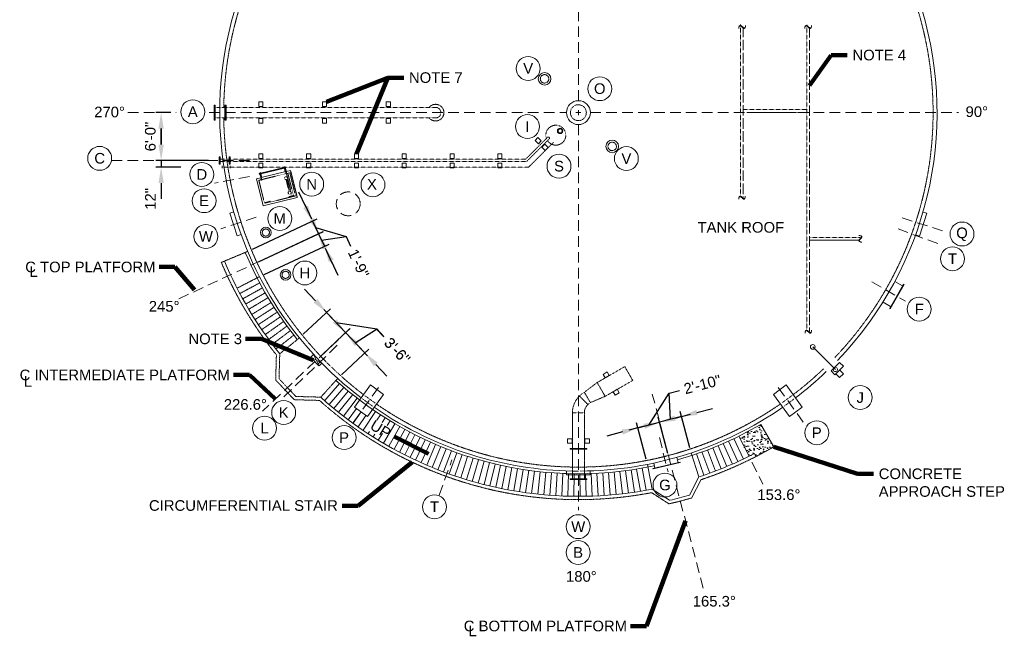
# Model space of a CAD drawing. Header units: inches. Extents: x -531 to 2878, y -1580 to 743.
# Tile 2 of 4: x -531 to 952, y -746 to 183. Entities that reach past the tile are written whole.
import ezdxf

# ---------------------------------------------------------------- set-up
doc = ezdxf.new("R2010")
doc.units = ezdxf.units.IN
doc.header["$MEASUREMENT"] = 0
for name, pattern in [('( Dashed )', [9, 6, -3]), ('CENTER', [0.629921, 0.393701, -0.07874, 0.07874, -0.07874]), ('HIDDEN', [0.19685, 0.15748, -0.03937])]:
    doc.linetypes.add(name, pattern=pattern)
doc.layers.get('DefPoints').update_dxf_attribs({"lineweight": 0})
for name, color, linetype, lineweight in [('G-ANNO-DIMS', 2, 'Continuous', 0), ('G-ANNO-KEYN', 2, 'Continuous', 0), ('G-ANNO-MASK', 1, 'Continuous', 0), ('G-ANNO-NOTE', 4, 'Continuous', 30), ('G-ANNO-PATT', 250, 'Continuous', 0), ('G-GRID-COOR', 2, 'Continuous', 13), ('M-ANNO-TEXT', 13, 'Continuous', 0), ('M-DETL LGHT', 3, 'Continuous', 0), ('m-detl-hide', 3, 'HIDDEN', 0), ('M-DETL-LGHT', 3, 'Continuous', 0), ('M-DETL-MEDM', 5, 'Continuous', 0), ('M-DETL-MLGT', 2, 'Continuous', 0), ('M-DETL-YELW', 2, 'Continuous', 0), ('X-ANNO-TEXT', 13, 'Continuous', 0), ('X-DETL-XLGT', 1, 'Continuous', 0)]:
    doc.layers.add(name, color=color, linetype=linetype, lineweight=lineweight)
doc.styles.add("AEC_AC_12ArchDims-CC_3-32_1'", font='arial.ttf', dxfattribs={"height": 16})
doc.styles.add("AEC_AC_51Text-LeftTop_3-32_1'", font='arial.ttf', dxfattribs={"height": 16})
doc.styles.add('ROMANS', font='romans.shx', dxfattribs={"width": 0.8, "height": 0.125})
doc.dimstyles.new("AEC_AC_12_Arch-Dims_3-32_1'", dxfattribs={"dimtxt": 16, "dimasz": 24, "dimexe": 8, "dimexo": 8, "dimgap": 8, "dimtad": 1, "dimdec": 4, "dimzin": 15, "dimdsep": 46, "dimlunit": 4, "dimtxsty": "AEC_AC_12ArchDims-CC_3-32_1'", "dimcen": 0.09, "dimclrd": 256, "dimclre": 256, "dimazin": 2, "dimtfac": 0.7, "dimtdec": 4, "dimtix": 1, "dimtmove": 1, "dimatfit": 3, "dimfxl": 1, "dimfrac": 1, "dimtolj": 1, "dimtzin": 15, "dimlwd": 30, "dimlwe": 30, "dimarcsym": 0})
doc.dimstyles.new("AEC_AC_51_Notes_3-32_1'", dxfattribs={"dimtxt": 16, "dimasz": 24, "dimexe": 8, "dimexo": 8, "dimgap": 8, "dimtad": 1, "dimjust": 1, "dimdec": 3, "dimzin": 15, "dimdsep": 46, "dimlunit": 5, "dimtxsty": "AEC_AC_51Text-LeftTop_3-32_1'", "dimcen": 0.09, "dimclrd": 256, "dimclre": 256, "dimazin": 2, "dimtfac": 0.7, "dimtdec": 3, "dimtmove": 1, "dimatfit": 1, "dimfxl": 1, "dimfrac": 1, "dimtolj": 1, "dimtzin": 15, "dimlwd": 30, "dimlwe": 30, "dimarcsym": 0})

# ---------------------------------------------------------------- blocks, each defined once
blk = doc.blocks.new('A$C3E053B37')
at = {"layer": 'M-DETL-YELW'}
for p, q in [((-3, -4.9), (-3, 2)), ((-3, 2), (39, 2)), ((39, -51), (39, 2)), ((-10.1, -5.6), (-10.6, -5.6)), ((-10.6, -5.6), (-10.6, -6.2)), ((-10.6, -6.2), (-3, -6.2)), ((0.7, -4.9), (-10.1, -4.9)), ((-10.1, -5.6), (-10.1, -4.9)), ((-10.1, -5.6), (0.7, -5.6)), ((-9.8, -4.9), (-9.8, -4)), ((-9.8, -4), (-8.4, -4)), ((-9.6, -6.2), (-9.6, -42.8)), ((-8.4, -4), (-8.7, -4)), ((-8.7, -6.2), (-8.7, -42.8)), ((-8.4, -4), (-8.4, -4.9)), ((-7.7, -5.6), (-7.7, -6.2)), ((-3, -43.4), (-3, -5.6)), ((34.6, -2.6), (34.6, -9.6)), ((35.3, -9.6), (35.3, -2.6)), ((-10.6, -42.8), (-3, -42.8)), ((-10.6, -43.4), (-10.6, -42.8)), ((-10.1, -43.4), (-10.6, -43.4)), ((-10.1, -43.4), (0.7, -43.4)), ((-10.1, -43.4), (-10.1, -44.1)), ((0.7, -44.1), (-10.1, -44.1)), ((-9.8, -44.1), (-9.8, -45)), ((-8.4, -45), (-8.4, -44.1)), ((-7.7, -43.4), (-7.7, -42.8)), ((-3, -51), (-3, -44.1)), ((34.6, -46.4), (34.6, -39.4)), ((35.3, -39.4), (35.3, -46.4)), ((-9.8, -45), (-8.4, -45)), ((-8.4, -45), (-8.7, -45)), ((-3, -51), (39, -51))]:
    blk.add_line(p, q, dxfattribs=at)
at = {"layer": 'M-DETL-YELW', "linetype": 'Continuous'}
blk.add_line((-2, 2), (38, 2), dxfattribs=at)
at = {"layer": 'M-DETL-YELW', "linetype": 'HIDDEN'}
for p, q in [((0, 0), (0, -48)), ((0, 0), (36, 0)), ((36, 0), (36, -48)), ((0, -3), (36, -3)), ((0, -5.1), (36, -5.1)), ((0.7, -4.9), (0.7, -5.6)), ((27, -6.8), (9, -6.8)), ((27, -7.9), (9, -7.9)), ((0.7, -44.1), (0.7, -43.4)), ((0, -48), (36, -48))]:
    blk.add_line(p, q, dxfattribs=at)
for centre in [(6.8, -7.4), (29.2, -7.4)]:
    blk.add_circle(centre, 2.25, dxfattribs=at)
at = {"layer": 'M-DETL-YELW'}
for centre, start, end in [((34.9, -2.7), 7.5146, 172.4854), ((34.9, -9.5), 187.4792, 352.4871), ((34.9, -39.5), 7.5129, 172.5208), ((34.9, -46.4), 187.5146, 352.4854)]:
    blk.add_arc(centre, 0.336, start, end, dxfattribs=at)
blk = doc.blocks.new('A$C77D2708D')
at = {"layer": 'M-DETL LGHT'}
for p, q in [((5.3, 7.4), (0.2, 10.7)), ((-4.9, -7.4), (-10, -4.2))]:
    blk.add_line(p, q, dxfattribs=at)
blk.add_arc((250.5, -172.2), 310, 143.8505, 147.1792, dxfattribs=at)
at = {"layer": 'X-DETL-XLGT'}
for p, q in [((5.3, 7.4), (-10, -4.2)), ((0.2, 10.7), (-4.9, -7.4))]:
    blk.add_line(p, q, dxfattribs=at)
blk = doc.blocks.new('*D54')
at = {"layer": 'DefPoints', "color": 0, "transparency": 16777216}
for p in [(-295.1, 43.2), (-317.8, -28.8), (-311.4, -28.8)]:
    blk.add_point(p, dxfattribs=at)
at = {"layer": 'G-ANNO-DIMS', "lineweight": 30, "transparency": 16777216}
for p, q in [((-303.1, 43.2), (-325.8, 43.2)), ((-317.8, 19.2), (-317.8, -4.8)), ((-319.4, -28.8), (-325.8, -28.8))]:
    blk.add_line(p, q, dxfattribs=at)
at = {"layer": 'G-ANNO-DIMS', "transparency": 16777216}
for points in [[(-321.8, 19.2), (-313.8, 19.2), (-317.8, 43.2)], [(-321.8, -4.8), (-313.8, -4.8), (-317.8, -28.8)]]:
    blk.add_solid(points, dxfattribs=at)
at = {"layer": 'G-ANNO-DIMS', "color": 0, "lineweight": 30, "transparency": 16777216, "insert": (-334, 7.2), "char_height": 16, "attachment_point": 5, "rotation": 90, "style": "AEC_AC_12ArchDims-CC_3-32_1'"}
blk.add_mtext('\\A1;6\'-0"', dxfattribs=at)
blk = doc.blocks.new('*D55')
at = {"layer": 'DefPoints', "color": 0, "transparency": 16777216}
for p in [(-238.3, -28.8), (-317.8, -38.8), (-279.9, -38.8)]:
    blk.add_point(p, dxfattribs=at)
at = {"layer": 'G-ANNO-DIMS', "lineweight": 30, "transparency": 16777216}
for p, q in [((-317.8, -4.8), (-317.8, 19.2)), ((-246.3, -28.8), (-325.8, -28.8)), ((-317.8, -28.8), (-317.8, -38.8)), ((-287.9, -38.8), (-325.8, -38.8)), ((-317.8, -62.8), (-317.8, -86.8))]:
    blk.add_line(p, q, dxfattribs=at)
at = {"layer": 'G-ANNO-DIMS', "transparency": 16777216}
for points in [[(-321.8, -4.8), (-313.8, -4.8), (-317.8, -28.8)], [(-321.8, -62.8), (-313.8, -62.8), (-317.8, -38.8)]]:
    blk.add_solid(points, dxfattribs=at)
at = {"layer": 'G-ANNO-DIMS', "color": 0, "lineweight": 30, "transparency": 16777216, "insert": (-333.9, -86.7), "char_height": 16, "attachment_point": 5, "rotation": 90, "style": "AEC_AC_12ArchDims-CC_3-32_1'"}
blk.add_mtext('\\A1;12"', dxfattribs=at)
blk = doc.blocks.new('*D56')
at = {"layer": 'DefPoints', "color": 0, "transparency": 16777216}
for p in [(-81.1, -139.4), (-187.5, -165.8), (-178.7, -184.8)]:
    blk.add_point(p, dxfattribs=at)
at = {"layer": 'G-ANNO-DIMS', "lineweight": 30, "transparency": 16777216}
for p, q in [((-100.2, -98.6), (-110.3, -76.8)), ((-180.3, -162.4), (-82.8, -117)), ((-90, -120.3), (-81.1, -139.4)), ((-90, -120.3), (-81.1, -139.4)), ((-85.6, -129.9), (-39.4, -143.6)), ((-171.4, -181.5), (-73.9, -136)), ((-39.4, -143.6), (-32.7, -158.1)), ((-71, -161.1), (-60.9, -182.9))]:
    blk.add_line(p, q, dxfattribs=at)
at = {"layer": 'G-ANNO-DIMS', "transparency": 16777216}
for points in [[(-96.5, -96.9), (-103.8, -100.3), (-90, -120.3)], [(-67.4, -159.4), (-74.6, -162.8), (-81.1, -139.4)]]:
    blk.add_solid(points, dxfattribs=at)
at = {"layer": 'G-ANNO-DIMS', "color": 0, "lineweight": 30, "transparency": 16777216, "insert": (-20.6, -183.9), "char_height": 16, "attachment_point": 5, "rotation": 295, "style": "AEC_AC_12ArchDims-CC_3-32_1'"}
blk.add_mtext('\\A1;1\'-9"', dxfattribs=at)
blk = doc.blocks.new('*D57')
at = {"layer": 'DefPoints', "color": 0, "transparency": 16777216}
for p in [(-71.9, -158.2), (-178.7, -184.8), (-169.8, -203.9)]:
    blk.add_point(p, dxfattribs=at)
at = {"layer": 'G-ANNO-DIMS', "lineweight": 30, "transparency": 16777216}
for p, q in [((-90.9, -117.5), (-101.1, -95.7)), ((-171.4, -181.5), (-73.6, -135.8)), ((-80.8, -139.2), (-71.9, -158.2)), ((-80.8, -139.2), (-71.9, -158.2)), ((-76.4, -148.7), (-39.4, -143.6)), ((-39.4, -143.6), (-32.7, -158.1)), ((-162.5, -200.5), (-64.7, -154.9)), ((-61.8, -180), (-51.6, -201.7))]:
    blk.add_line(p, q, dxfattribs=at)
at = {"layer": 'G-ANNO-DIMS', "transparency": 16777216}
for points in [[(-87.3, -115.8), (-94.6, -119.2), (-80.8, -139.2)], [(-58.2, -178.3), (-65.4, -181.7), (-71.9, -158.2)]]:
    blk.add_solid(points, dxfattribs=at)
at = {"layer": 'G-ANNO-DIMS', "color": 0, "lineweight": 30, "transparency": 16777216, "insert": (-20.6, -183.9), "char_height": 16, "attachment_point": 5, "rotation": 295, "style": "AEC_AC_12ArchDims-CC_3-32_1'"}
blk.add_mtext('\\A1;1\'-9"', dxfattribs=at)
blk = doc.blocks.new('*D59')
at = {"layer": 'DefPoints', "color": 0, "transparency": 16777216}
for p in [(-109.6, -296.2), (-40, -288.2), (-80.8, -326.7)]:
    blk.add_point(p, dxfattribs=at)
at = {"layer": 'G-ANNO-DIMS', "lineweight": 30, "transparency": 16777216}
for p, q in [((-85.3, -240.2), (-101.8, -222.8)), ((-103.8, -290.7), (-63, -252.2)), ((-68.8, -257.7), (-40, -288.2)), ((-68.8, -257.7), (-40, -288.2)), ((-54.4, -272.9), (6.7, -282.6)), ((-75, -321.2), (-34.2, -282.7)), ((6.7, -282.6), (17.7, -294.2)), ((-23.5, -305.6), (-7, -323.1))]:
    blk.add_line(p, q, dxfattribs=at)
at = {"layer": 'G-ANNO-DIMS', "transparency": 16777216}
for points in [[(-82.4, -237.5), (-88.2, -243), (-68.8, -257.7)], [(-20.6, -302.9), (-26.4, -308.4), (-40, -288.2)]]:
    blk.add_solid(points, dxfattribs=at)
at = {"layer": 'G-ANNO-DIMS', "color": 0, "lineweight": 30, "transparency": 16777216, "insert": (37.8, -315.5), "char_height": 16, "attachment_point": 5, "rotation": 313.3606, "style": "AEC_AC_12ArchDims-CC_3-32_1'"}
blk.add_mtext('\\A1;3\'-6"', dxfattribs=at)
blk = doc.blocks.new('*D58')
at = {"layer": 'DefPoints', "color": 0, "transparency": 16777216}
for p in [(-11.2, -318.7), (-80.8, -326.7), (-51.9, -357.2)]:
    blk.add_point(p, dxfattribs=at)
at = {"layer": 'G-ANNO-DIMS', "lineweight": 30, "transparency": 16777216}
for p, q in [((-56.5, -270.7), (-73, -253.3)), ((-75, -321.2), (-34.2, -282.7)), ((-40, -288.2), (-11.2, -318.7)), ((-40, -288.2), (-11.2, -318.7)), ((-25.6, -303.5), (6.5, -282.8)), ((6.5, -282.8), (17.5, -294.5)), ((-46.1, -351.7), (-5.3, -313.2)), ((5.3, -336.2), (21.8, -353.6))]:
    blk.add_line(p, q, dxfattribs=at)
at = {"layer": 'G-ANNO-DIMS', "transparency": 16777216}
for points in [[(-53.6, -268), (-59.4, -273.5), (-40, -288.2)], [(8.2, -333.4), (2.4, -338.9), (-11.2, -318.7)]]:
    blk.add_solid(points, dxfattribs=at)
at = {"layer": 'G-ANNO-DIMS', "color": 0, "lineweight": 30, "transparency": 16777216, "insert": (37.5, -315.7), "char_height": 16, "attachment_point": 5, "rotation": 313.3606, "style": "AEC_AC_12ArchDims-CC_3-32_1'"}
blk.add_mtext('\\A1;3\'-6"', dxfattribs=at)
blk = doc.blocks.new('*D64')
at = {"layer": 'DefPoints', "color": 0, "transparency": 16777216}
for p in [(432.7, -423.2), (414.2, -486.7), (447.1, -478.1)]:
    blk.add_point(p, dxfattribs=at)
at = {"layer": 'G-ANNO-DIMS', "lineweight": 30, "transparency": 16777216}
for p, q in [((416.3, -427.5), (447.2, -379.4)), ((447.2, -379.4), (462.7, -375.4)), ((456, -417.1), (479.2, -411)), ((412.2, -479), (397.8, -424.1)), ((399.9, -431.8), (432.7, -423.2)), ((399.9, -431.8), (432.7, -423.2)), ((445.1, -470.4), (430.7, -415.5)), ((376.6, -437.9), (353.4, -444))]:
    blk.add_line(p, q, dxfattribs=at)
at = {"layer": 'G-ANNO-DIMS', "transparency": 16777216}
for points in [[(454.9, -413.2), (457, -421), (432.7, -423.2)], [(375.6, -434.1), (377.7, -441.8), (399.9, -431.8)]]:
    blk.add_solid(points, dxfattribs=at)
at = {"layer": 'G-ANNO-DIMS', "color": 0, "lineweight": 30, "transparency": 16777216, "insert": (497.1, -366.3), "char_height": 16, "attachment_point": 5, "rotation": 14.7, "style": "AEC_AC_12ArchDims-CC_3-32_1'"}
blk.add_mtext('\\A1;2\'-10"', dxfattribs=at)
blk = doc.blocks.new('*D65')
at = {"layer": 'DefPoints', "color": 0, "transparency": 16777216}
for p in [(432.7, -423.2), (480, -469.5), (447.2, -478.2)]:
    blk.add_point(p, dxfattribs=at)
at = {"layer": 'G-ANNO-DIMS', "lineweight": 30, "transparency": 16777216}
for p, q in [((447.2, -379.4), (462.7, -375.4)), ((449.2, -418.9), (447.2, -379.4)), ((465.6, -414.6), (432.7, -423.2)), ((465.6, -414.6), (432.7, -423.2)), ((478, -461.8), (463.6, -406.8)), ((488.8, -408.5), (512.1, -402.4)), ((409.5, -429.3), (386.3, -435.4)), ((445.1, -470.4), (430.7, -415.5))]:
    blk.add_line(p, q, dxfattribs=at)
at = {"layer": 'G-ANNO-DIMS', "transparency": 16777216}
for points in [[(487.8, -404.6), (489.9, -412.4), (465.6, -414.6)], [(408.5, -425.4), (410.5, -433.2), (432.7, -423.2)]]:
    blk.add_solid(points, dxfattribs=at)
at = {"layer": 'G-ANNO-DIMS', "color": 0, "lineweight": 30, "transparency": 16777216, "insert": (497.1, -366.3), "char_height": 16, "attachment_point": 5, "rotation": 14.7, "style": "AEC_AC_12ArchDims-CC_3-32_1'"}
blk.add_mtext('\\A1;2\'-10"', dxfattribs=at)

msp = doc.modelspace()

# ---------------------------------------------------------------- hatches: boundary and pattern name
at = {"layer": 'G-ANNO-PATT'}
h = msp.add_hatch(dxfattribs=at)
h.set_pattern_fill('AR-CONC', color=256, style=0, pattern_type=2)
h.set_pattern_definition([(50, (585.66, -449.547), (14.3452, -1.255), [1.5, -16.5]), (355, (585.66, -449.547), (-2.775, 15.044), [1.2, -13.2]), (100.45, (586.855, -449.652), (11.57, 13.789), [1.2748, -14.023]), (46.184, (585.66, -445.547), (21.345, -3.3104), [2.25, -24.75]), (96.636, (587.439, -445.823), (18.693, 19.482), [1.912, -21.034]), (351.184, (585.66, -445.547), (18.693, 19.482), [1.8, -19.8]), (21, (587.66, -446.547), (11.938, -8.0524), [1.5, -16.5]), (326, (587.66, -446.547), (4.8663, 14.503), [1.2, -13.2]), (71.45, (588.655, -447.219), (16.8044, 6.4506), [1.2748, -14.023]), (37.5, (585.66, -449.5475), (0.2432, 6.6579), [0, -13.04, 0, -13.4, 0, -13.25]), (7.5, (585.66, -449.5475), (5.2614, 7.8882), [0, -7.64, 0, -12.74, 0, -5.05]), (327.5, (581.2, -449.5475), (10.67645, -0.4511), [0, -5, 0, -15.6, 0, -20.7]), (317.5, (579.2, -449.5475), (11.6637, 2.002), [0, -6.5, 0, -10.36, 0, -14.7])])
h.paths.add_polyline_path([(604.64736, -460.08647), (584.96159, -426.41793, -0.0171362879), (552.15526, -444.12004), (567.26625, -474.57752, 0.003981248), (575.47888, -470.42114), (577.77117, -474.86307, 0.0131408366)])

# ---------------------------------------------------------------- linework, layer by layer
at = {"layer": 'G-ANNO-KEYN'}
for centre in [(234.79085, 109.79676, -0.00197), (342.57905, 79.25746, -0.00197), (-270.15981, 44.54365, -0.00197), (233.69333, 22.23283, -0.00197), (-410.32938, -25.65122, -0.00197), (382.63616, -26.03038, -0.00197), (281.21718, -37.5172, -0.00197), (-256.45224, -49.84323, -0.00197), (-91.16126, -64.6295, -0.00197), (1.11908, -65.38711), (-253.13457, -89.46998, -0.00197), (-139.17658, -116.2972, -0.00197), (-250.36921, -143.28774, -0.00197), (887.96799, -139.63089, -0.00197), (873.6455, -176.92207, -0.00197), (-101.40565, -198.36509, -0.00197), (823.54879, -252.7374, -0.00197), (734.71112, -385.99372, -0.00197), (-133.33408, -408.53099, -0.00197), (-162.06549, -432.08652, -0.00197), (-42.33055, -446.36623, -0.00197), (669.29713, -439.00958, -0.00197), (440.71959, -517.84369, -0.00197), (93.75733, -550.55601, -0.00197), (310.12269, -580.52585, -0.00197), (310.00981, -619.38458, -0.00197)]:
    msp.add_circle(centre, 18, dxfattribs=at)
at = {"layer": 'G-GRID-COOR', "linetype": '( Dashed )', "ltscale": 2.666667}
for p, q in [((310.37943, 61.19962, -0.00197), (310.37943, 601.15112, -0.00197)), ((-367.86044, 43.19962, -0.00197), (-295.12077, 43.19962, -0.00197)), ((-245.71913, 43.19962, -0.00197), (292.37943, 43.19962, -0.00197)), ((328.37943, 43.19962, -0.00197), (882.88839, 43.19962, -0.00197)), ((310.37943, 25.19962, -0.00197), (310.37943, -555.58138, -0.00197)), ((-392.60809, -28.80038, -0.00197), (-180.44001, -28.80038, -0.00197)), ((-184.90519, -53.07396, -0.00197), (-237.32093, -63.26255, -0.00197)), ((-174.65939, -114.39905, -0.00197), (-228.03184, -131.74197, -0.00197)), ((851.71941, -153.99699, -0.00197), (788.34938, -130.91287, -0.00197)), ((752.254, -211.91678, -0.00197), (802.61771, -240.99428, -0.00197)), ((-52.56685, -307.29354, -0.00197), (-133.99888, -385.93153, -0.00197)), ((-28.25716, -422.91005, -0.00197), (11.92632, -367.58073, -0.00197)), ((649.0251, -422.90615, -0.00197), (609.38275, -368.34314, -0.00197)), ((432.44227, -446.36767, -0.00197), (445.36012, -498.17835, -0.00197)), ((100.71972, -532.83572, -0.00197), (119.91371, -480.10066, -0.00197))]:
    msp.add_line(p, q, dxfattribs=at)
at = {"layer": 'G-GRID-COOR', "ltscale": 2.666667}
for p, q in [((310.37943, 39.50868, -0.00197), (310.37943, 46.89055, -0.00197)), ((306.6885, 43.19962, -0.00197), (314.07037, 43.19962, -0.00197))]:
    msp.add_line(p, q, dxfattribs=at)
at = {"layer": 'G-GRID-COOR', "linetype": '( Dashed )', "ltscale": 2.666667, "elevation": -0.00197, "flags": 128}
for points in [[(797.79778, -115.17221), (861.53502, -135.88162)], [(-290.91775, -237.18986), (-108.37274, -152.06773)], [(-33.43759, -281.9952), (-165.29361, -406.51348)], [(498.3138, -673.16358), (421.58709, -380.69875)], [(571.75131, -483.61756), (587.95567, -516.27881)]]:
    msp.add_lwpolyline(points, dxfattribs=at)
at = {"layer": 'M-DETL LGHT', "linetype": 'HIDDEN'}
for p, q in [((-236.56251, 54.32462, -0.00197), (-237.74361, 54.32462, -0.00197)), ((-229.56313, 51.19962, -0.00197), (-236.56251, 51.19962, -0.00197)), ((-222.05237, 51.19962, -0.00197), (-229.5613, 51.19962, -0.00197)), ((95.38504, 51.19962, -0.00197), (-219.69017, 51.19962, -0.00197)), ((-236.56251, 32.07462, -0.00197), (-237.74361, 32.07462, -0.00197)), ((-229.56084, 35.19962, -0.00197), (-236.56251, 35.19962, -0.00197)), ((-222.05237, 35.19962, -0.00197), (-229.5613, 35.19962, -0.00197)), ((95.38504, 35.19962, -0.00197), (-219.69017, 35.19962, -0.00197))]:
    msp.add_line(p, q, dxfattribs=at)
at = {"layer": 'M-DETL LGHT'}
for p, q in [((-237.74361, 32.07462, -0.00197), (-237.74361, 54.32462, -0.00197)), ((-236.56251, 32.07462, -0.00197), (-236.56251, 54.32462, -0.00197)), ((-222.05237, 32.07462, -0.00197), (-222.05237, 54.32462, -0.00197)), ((-222.05237, 54.32462, -0.00197), (-220.87127, 54.32462, -0.00197)), ((-219.69017, 54.32462, -0.00197), (-220.87127, 54.32462, -0.00197)), ((-220.87127, 32.07462, -0.00197), (-220.87127, 54.32462, -0.00197)), ((-220.87127, 33.69962, -0.00197), (-220.87127, 52.69962, -0.00197)), ((-219.69017, 32.07462, -0.00197), (-219.69017, 54.32462, -0.00197)), ((-222.05237, 32.07462, -0.00197), (-220.87127, 32.07462, -0.00197)), ((-219.69017, 32.07462, -0.00197), (-220.87127, 32.07462, -0.00197)), ((-208.58458, -106.26329, -0.00197), (-214.30098, -108.12078, -0.00197)), ((-214.30098, -108.12078, -0.00197), (-203.1757, -142.3586, -0.00197)), ((824.10262, -142.64545, -0.00197), (835.23018, -108.40837, -0.00197)), ((829.5139, -106.5505, -0.00197), (835.23018, -108.40837, -0.00197)), ((-197.4593, -140.5011, -0.00197), (-203.1757, -142.3586, -0.00197)), ((818.38634, -140.78757, -0.00197), (824.10262, -142.64545, -0.00197)), ((799.95165, -215.20866, -0.00197), (779.03257, -251.62833, -0.00197)), ((800.38521, -215.4577, -0.00197), (779.46614, -251.87736, -0.00197)), ((800.81878, -215.70673, -0.00197), (779.8997, -252.1264, -0.00197)), ((787.02137, -211.23362, -0.00197), (798.46075, -217.80428, -0.00197)), ((799.95165, -215.20866, -0.00197), (800.81878, -215.70673, -0.00197)), ((769.02021, -242.40997, -0.00197), (780.53011, -249.02114, -0.00197)), ((779.03257, -251.62833, -0.00197), (779.8997, -252.1264, -0.00197)), ((663.28965, -309.7106, -0.00197), (697.45633, -343.87728, -0.00197)), ((690.99963, -345.90586, -0.00197), (703.72756, -333.17794, -0.00197)), ((696.65649, -351.56272, -0.00197), (709.38441, -338.8348, -0.00197)), ((703.72756, -333.17794, -0.00197), (709.38441, -338.8348, -0.00197)), ((690.99963, -345.90586, -0.00197), (696.65649, -351.56272, -0.00197)), ((698.0707, -350.14851, -0.00197), (703.72756, -355.80536, -0.00197)), ((703.72756, -344.49165, -0.00197), (709.38441, -350.14851, -0.00197)), ((703.72756, -355.80536, -0.00197), (709.38441, -350.14851, -0.00197)), ((463.52518, -483.22305, -0.00197), (422.69044, -493.0477, -0.00197)), ((463.64214, -483.70918, -0.00197), (422.8074, -493.53383, -0.00197)), ((423.79394, -484.78086, -0.00197), (425.61369, -492.34438, -0.00197)), ((458.81403, -476.43822, -0.00197), (460.6149, -483.92325, -0.00197)), ((463.52518, -483.22305, -0.00197), (463.64214, -483.70918, -0.00197)), ((292.32655, -496.50692, -0.00197), (292.33865, -502.51753, -0.00197)), ((292.33865, -502.51753, -0.00197), (328.33858, -502.445, -0.00197)), ((328.32647, -496.43439, -0.00197), (328.33858, -502.445, -0.00197)), ((422.69044, -493.0477, -0.00197), (422.8074, -493.53383, -0.00197))]:
    msp.add_line(p, q, dxfattribs=at)
at = {"layer": 'M-DETL LGHT', "linetype": 'HIDDEN', "elevation": -0.00197, "flags": 128}
for points in [[(-229.08849, -27.05383), (230.7283, -27.05383), (264.01589, 5.96011)], [(-229.08849, -30.54661), (232.4215, -30.54661), (266.4748, 3.50053)], [(-225.87407, -38.79661), (235.51825, -38.79661), (273.05697, -1.25789)]]:
    msp.add_lwpolyline(points, dxfattribs=at)
at = {"layer": 'M-DETL LGHT'}
for centre, radius in [((259.46775, 94.1113, -0.00197), 9.5), ((310.37943, 43.19962, -0.00197), 18), ((282.8448, 15.5765, -0.00197), 4), ((282.8448, 15.5765, -0.00197), 3), ((361.29112, -7.71207, -0.00197), 9.5)]:
    msp.add_circle(centre, radius, dxfattribs=at)
at = {"layer": 'M-DETL LGHT', "linetype": 'HIDDEN', "ltscale": 20}
for centre in [(259.46775, 94.1113, -0.00197), (361.29112, -7.71207, -0.00197)]:
    msp.add_circle(centre, 6.375, dxfattribs=at)
at = {"layer": 'M-DETL LGHT', "linetype": '( Dashed )', "ltscale": 2.666667}
msp.add_circle((-36.11447, -94.15565), 18, dxfattribs=at)
at = {"layer": 'M-DETL LGHT', "linetype": 'HIDDEN'}
for radius, start, end in [(12.54902, 219.60565239, 140.39434761), (8, 270, 90)]:
    msp.add_arc((95.38504, 43.19962, -0.00197), radius, start, end, dxfattribs=at)
at = {"layer": 'M-DETL LGHT'}
msp.add_arc((697.45633, -343.87728, -0.00197), 3.11508, 181.50980197, 76.57075076, dxfattribs=at)
for points in [[(-170.87971, 52.27602, -0.00197), (-170.882, 59.36539, -0.00197), (-164.63228, 59.36741, -0.00197), (-164.62999, 52.27803, -0.00197)], [(-74.89454, 52.27602, -0.00197), (-74.89683, 59.36539, -0.00197), (-68.64712, 59.36741, -0.00197), (-68.64483, 52.27803, -0.00197)], [(21.10546, 52.27602, -0.00197), (21.10317, 59.36539, -0.00197), (27.35288, 59.36741, -0.00197), (27.35517, 52.27803, -0.00197)], [(-170.87971, 27.23326, -0.00197), (-170.882, 34.32263, -0.00197), (-164.63228, 34.32465, -0.00197), (-164.62999, 27.23528, -0.00197)], [(-74.89454, 27.23326, -0.00197), (-74.89683, 34.32263, -0.00197), (-68.64712, 34.32465, -0.00197), (-68.64483, 27.23528, -0.00197)], [(21.10546, 27.23326, -0.00197), (21.10317, 34.32263, -0.00197), (27.35288, 34.32465, -0.00197), (27.35517, 27.23528, -0.00197)], [(-7.28638, -414.45583, -0.00197), (16.8794, -381.2009, -0.00197), (-2.53971, -367.09777, -0.00197), (-26.70149, -400.3472, -0.00197)], [(647.47905, -400.33124, -0.00197), (623.30142, -367.08493, -0.00197), (603.89533, -381.20598, -0.00197), (628.06897, -414.44679, -0.00197)]]:
    msp.add_3dface(points, dxfattribs=at)
at = {"layer": 'm-detl-hide', "ltscale": 0.5}
for p, q in [((-225.87407, -40.61041, -0.00197), (-225.87407, -37.11104, -0.00197)), ((-213.76369, -40.61041, -0.00197), (-213.76369, -37.11104, -0.00197))]:
    msp.add_line(p, q, dxfattribs=at)
at = {"layer": 'm-detl-hide'}
msp.add_arc((265.24529, 4.73026, -0.00197), 1.73895, 314.98938322, 134.98938322, dxfattribs=at)
at = {"layer": 'M-DETL-LGHT', "color": 3, "linetype": 'Continuous'}
for p, q in [((-229.08849, -23.27698, -0.00197), (-230.26959, -23.27698, -0.00197)), ((-230.26959, -23.27698, -0.00197), (-230.26959, -34.27696, -0.00197)), ((-230.26959, -23.27698, -0.00197), (-230.26959, -34.27696, -0.00197)), ((-229.08849, -23.27698, -0.00197), (-229.08849, -34.27696, -0.00197)), ((-214.11598, -23.27698, -0.00197), (-215.29708, -23.27698, -0.00197)), ((-215.29708, -23.27698, -0.00197), (-215.29708, -34.27696, -0.00197)), ((-215.29708, -23.27698, -0.00197), (-215.29708, -34.27696, -0.00197)), ((-214.11598, -23.27698, -0.00197), (-214.11598, -34.27696, -0.00197)), ((-229.08849, -34.27696, -0.00197), (-230.26959, -34.27696, -0.00197)), ((-214.11598, -34.27696, -0.00197), (-215.29708, -34.27696, -0.00197))]:
    msp.add_line(p, q, dxfattribs=at)
at = {"layer": 'M-DETL-LGHT', "color": 3, "linetype": 'HIDDEN'}
for p, q in [((350.66404, -384.20431, -0.00197), (338.66404, -363.4197, -0.00197)), ((311.92359, -383.73885, -0.00197), (324.65151, -396.46677, -0.00197)), ((328.37943, -393.60624, -0.00197), (319.37943, -378.01778, -0.00197)), ((301.37943, -409.1947, -0.00197), (319.37943, -409.1947, -0.00197))]:
    msp.add_line(p, q, dxfattribs=at)
at = {"layer": 'M-DETL-LGHT', "color": 3}
for p, q in [((297.87943, -463.01005, -0.00197), (297.87943, -464.01005, -0.00197)), ((297.87943, -463.01005, -0.00197), (322.87943, -463.01005, -0.00197)), ((297.87943, -464.01005, -0.00197), (322.87943, -464.01005, -0.00197)), ((322.87943, -463.01005, -0.00197), (322.87943, -464.01005, -0.00197)), ((297.87943, -509.50644, -0.00197), (297.87943, -508.50644, -0.00197)), ((322.87943, -509.50644, -0.00197), (322.87943, -508.50644, -0.00197))]:
    msp.add_line(p, q, dxfattribs=at)
at = {"layer": 'M-DETL-LGHT'}
for p, q in [((575.47888, -470.42114, -0.00197), (577.77117, -474.86307, -0.00197)), ((491.87288, -505.56639, -0.00197), (477.44881, -532.95551, -0.00197)), ((495.35968, -509.67584, -0.00197), (480.72475, -537.46536, -0.00197)), ((421.64672, -523.98949, -0.00197), (447.663, -540.76967, -0.00197))]:
    msp.add_line(p, q, dxfattribs=at)
at = {"layer": 'M-DETL-LGHT', "color": 3, "ltscale": 0.5}
for p, q in [((297.87943, -508.50644, -0.00197), (322.87943, -508.50644, -0.00197)), ((297.87943, -509.50644, -0.00197), (322.87943, -509.50644, -0.00197))]:
    msp.add_line(p, q, dxfattribs=at)
at = {"layer": 'M-DETL-LGHT', "linetype": 'CENTER'}
msp.add_line((420.62628, -529.28112, -0.00197), (446.72808, -546.11647, -0.00197), dxfattribs=at)
at = {"layer": 'M-DETL-LGHT', "linetype": 'CENTER', "elevation": -0.00197}
for points in [[(-187.53154, -165.80915), (-227.18, -182.45244)], [(-203.58177, -221.26674), (-169.78146, -203.87428)], [(-199.36051, -229.31418), (-169.36534, -213.27836)], [(-195.01324, -237.29426), (-165.27389, -220.78886)], [(-190.54106, -245.20502), (-161.06487, -228.23412)], [(-185.94507, -253.04448), (-156.73932, -235.61228)], [(-181.22639, -260.81073), (-152.29831, -242.92152)], [(-176.3862, -268.50183), (-147.74294, -250.16005)], [(-171.4257, -276.11588), (-143.07433, -257.32606)], [(-166.34611, -283.65101), (-138.29364, -264.41779)], [(-161.14868, -291.10535), (-133.40205, -271.43349)], [(-155.8347, -298.47706), (-128.40077, -278.37142)], [(-150.40549, -305.76432), (-123.29104, -285.22986)], [(-144.86239, -312.96532), (-118.07411, -292.00713)], [(-139.20676, -320.07828), (-109.64002, -296.18756)], [(-139.21164, -320.08223), (-140.26297, -357.72037)], [(-140.26297, -357.72037), (-127.36215, -371.3626)], [(-77.43282, -385.4115), (-51.92467, -357.21983)], [(-115.07096, -384.36017), (-127.97177, -370.71794)], [(-77.43282, -385.4115), (-115.07096, -384.36017)]]:
    msp.add_lwpolyline(points, dxfattribs=at)
for points in [[(-227.18, -182.45244, 0.0698562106), (-144.26031, -321.75477), (-145.31885, -359.65102), (-130.99503, -374.79804)], [(420.62628, -529.28112, -0.1563538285), (67.37166, -486.74021, -0.075721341), (-79.38457, -390.35893), (-117.28082, -389.3004), (-131.33193, -374.44176)]]:
    msp.add_lwpolyline(points, format="xyb", dxfattribs=at)
at = {"layer": 'M-DETL-LGHT', "elevation": -0.00197, "flags": 128}
for points in [[(-222.57271, -180.51843, 0.070658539), (-139.20676, -320.07828)], [(-77.43866, -385.41134, 0.0768787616), (70.17166, -482.56376, 0.1567189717), (421.65584, -523.99537)]]:
    msp.add_lwpolyline(points, format="xyb", dxfattribs=at)
at = {"layer": 'M-DETL-LGHT', "color": 3, "linetype": 'HIDDEN', "ltscale": 0.5, "elevation": -0.00197, "flags": 128}
msp.add_lwpolyline([(319.37943, -508.50644), (319.37943, -409.1947, -0.2679491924), (328.37943, -393.60624), (350.66404, -384.20431), (392.23326, -360.20431), (380.23326, -339.4197), (338.66404, -363.4197), (319.37943, -378.01778, 0.2679491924), (301.37943, -409.1947), (301.37943, -508.50644)], format="xyb", dxfattribs=at)
at = {"layer": 'M-DETL-LGHT', "elevation": -0.00197, "flags": 128}
for points in [[(-49.17354, -365.08794), (-71.55959, -390.62808)], [(-42.68039, -370.70876), (-64.66387, -396.60308)], [(-36.09958, -376.22658), (-57.67469, -402.46848)], [(-29.43277, -381.64004), (-50.59379, -408.22282)], [(-22.68158, -386.94781), (-43.42294, -413.86467)], [(-23.62738, -402.58111), (-36.16393, -419.39263)], [(-16.51434, -407.75002), (-28.81856, -424.80531)], [(-9.40079, -412.91932), (-21.38867, -430.10136)], [(5.13304, -407.09612), (-13.87609, -435.27947)], [(12.28057, -411.85629), (6.81181, -420.24712)], [(19.50213, -416.5033), (15.12181, -423.46183)], [(34.1602, -425.45329), (16.96319, -454.78712)], [(26.79594, -421.03601), (22.44236, -428.20047)], [(41.59308, -429.75405), (24.86066, -459.35676)], [(604.64736, -460.08647), (584.96159, -426.41793)], [(-4.10794, -437.00153), (-6.28272, -440.33835)], [(4.00162, -441.12725), (1.38956, -445.27673)], [(15.23339, -440.06391), (9.13884, -450.09339)], [(49.09274, -433.93724), (32.82927, -463.80117)], [(56.65734, -438.00181), (40.86705, -468.11923)], [(64.28499, -441.94676), (48.97199, -472.30987)], [(567.26625, -474.57752), (552.15526, -444.12004)], [(71.97381, -445.77112), (57.14207, -476.37206)], [(79.72191, -449.47394), (65.37526, -480.30477)], [(87.52736, -453.0543), (73.6695, -484.10702)], [(95.38823, -456.51133), (82.02272, -487.77788)], [(533.78533, -489.87993), (520.64381, -458.52231)], [(542.24589, -486.25477), (528.60668, -455.11039)], [(550.64764, -482.49534), (536.51422, -451.57211)], [(558.98847, -478.6026), (544.36441, -447.90835)], [(103.30258, -459.84415), (90.43285, -491.31641)], [(111.26846, -463.05195), (98.89779, -494.72176)], [(119.28458, -466.13206), (107.41543, -497.99305)], [(127.34838, -469.0851), (115.98365, -501.12948)], [(135.45779, -471.91049), (124.60031, -504.13027)], [(480.04378, -469.53645), (491.89718, -505.64042)], [(499.39822, -503.02003), (488.27947, -470.88946)], [(508.07239, -499.94079), (496.44339, -467.99135)], [(516.69641, -496.72381), (504.56012, -464.96361)], [(525.26812, -493.36991), (512.62761, -461.80699)], [(143.61079, -474.60751), (133.26326, -506.99467)], [(151.80535, -477.1755), (141.97035, -509.72196)], [(160.04174, -479.60569), (150.71941, -512.31147)], [(168.31296, -481.91439), (159.50825, -514.76255)], [(176.61961, -484.09222), (168.33469, -517.07458)], [(184.95962, -486.13862), (177.19653, -519.247)], [(193.33091, -488.05309), (186.09155, -521.27927)], [(414.24974, -486.71638), (421.64672, -523.98949)], [(201.7314, -489.83515), (195.01755, -523.17087)], [(210.15899, -491.48436), (203.97229, -524.92133)], [(218.61157, -493.0003), (212.95355, -526.53022)], [(227.08704, -494.3826), (221.95909, -527.99714)], [(235.58329, -495.63091), (230.98666, -529.32171)], [(244.09819, -496.74491), (240.03402, -530.50363)], [(252.62963, -497.72434), (249.0989, -531.54257)], [(261.17548, -498.56895), (258.17906, -532.4383)], [(269.7336, -499.27852), (267.27222, -533.19058)], [(278.30187, -499.85289), (276.37613, -533.79922)], [(286.87814, -500.29189), (285.48851, -534.26409)], [(295.46028, -500.59543), (294.60709, -534.58505)], [(304.04614, -500.76344), (303.7296, -534.76203)], [(312.63359, -500.79586), (312.85377, -534.79499)], [(321.22049, -500.69268), (321.97733, -534.68391)], [(329.80469, -500.45395), (331.09799, -534.42884)], [(338.38405, -500.0797), (340.21349, -534.02981)], [(346.95643, -499.57005), (349.32155, -533.48695)], [(355.5197, -498.92511), (358.41991, -532.80038)], [(364.07172, -498.14504), (367.5063, -531.97028)], [(372.61036, -497.23005), (376.57846, -530.99684)], [(381.13349, -496.18035), (385.63412, -529.88033)], [(389.63898, -494.99621), (394.67102, -528.621)], [(398.12471, -493.67793), (403.68692, -527.21918)], [(406.58857, -492.22583), (412.67957, -525.67521)]]:
    msp.add_lwpolyline(points, dxfattribs=at)
at = {"layer": 'M-DETL-LGHT', "color": 3, "linetype": 'HIDDEN', "ltscale": 0.5}
msp.add_circle((310.37943, 43.19962, -0.00197), 12, dxfattribs=at)
at = {"layer": 'M-DETL-LGHT', "linetype": 'Continuous'}
for centre in [(-160.1451, -137.41783, -0.00197), (-130.4289, -201.14443, -0.00197)]:
    msp.add_circle(centre, 8, dxfattribs=at)
at = {"layer": 'M-DETL-LGHT', "linetype": 'HIDDEN', "ltscale": 10}
for centre in [(-160.1451, -137.41783, -0.00197), (-130.4289, -201.14443, -0.00197)]:
    msp.add_circle(centre, 5.375, dxfattribs=at)
at = {"layer": 'M-DETL-LGHT'}
msp.add_circle((663.28965, -309.7106, -0.00197), 3.48309, dxfattribs=at)
for centre, radius, start, end in [((310.37943, 43.19962, -0.00197), 544, 202.77126879, 218.9391563), ((310.99258, 44.4143, -0.00197), 545.35467, 227.89869935, 248.58850786), ((310.37943, 43.19962, -0.00197), 544, 285.92611046, 300.31453352), ((310.37943, 43.19962, -0.00197), 544, 248.60192457, 253.72665549), ((310.37943, 43.19962, -0.00197), 578, 288.3006057, 297.3), ((310.39302, 43.07712, -0.00197), 543.87759, 253.73089493, 282.13495372), ((310.37943, 43.19962, -0.00197), 544, 267.69175955, 268.09911214), ((283.50648, 166.42806, -0.00197), 726, 283.0682124, 285.49888382)]:
    msp.add_arc(centre, radius, start, end, dxfattribs=at)
at = {"layer": 'M-DETL-LGHT', "linetype": 'CENTER'}
for centre, radius, start, end in [((310.13791, 43.74736, -0.00197), 583.59604, 288.50455791, 300.30786048), ((283.50648, 166.42806, -0.00197), 731, 282.9020718, 285.65191604)]:
    msp.add_arc(centre, radius, start, end, dxfattribs=at)
at = {"layer": 'M-DETL-LGHT'}
for points in [[(250.18648, -3.54179, -0.00197), (245.07625, 1.37194, -0.00197), (249.40801, 5.87692, -0.00197), (254.51824, 0.96319, -0.00197)], [(260.60225, -13.75631, -0.00197), (255.49202, -8.84257, -0.00197), (259.82378, -4.33759, -0.00197), (264.93401, -9.25133, -0.00197)], [(-164.64483, -25.74467, -0.00197), (-164.64254, -18.65529, -0.00197), (-170.89226, -18.65327, -0.00197), (-170.89454, -25.74265, -0.00197)], [(-92.64712, -25.74467, -0.00197), (-92.64483, -18.65529, -0.00197), (-98.89454, -18.65327, -0.00197), (-98.89683, -25.74265, -0.00197)], [(-20.64712, -25.74467, -0.00197), (-20.64483, -18.65529, -0.00197), (-26.89454, -18.65327, -0.00197), (-26.89683, -25.74265, -0.00197)], [(51.35288, -25.74467, -0.00197), (51.35517, -18.65529, -0.00197), (45.10546, -18.65327, -0.00197), (45.10317, -25.74265, -0.00197)], [(123.35288, -25.74467, -0.00197), (123.35517, -18.65529, -0.00197), (117.10546, -18.65327, -0.00197), (117.10317, -25.74265, -0.00197)], [(195.35288, -25.74467, -0.00197), (195.35517, -18.65529, -0.00197), (189.10546, -18.65327, -0.00197), (189.10317, -25.74265, -0.00197)], [(-164.64483, -40.00813, -0.00197), (-164.64254, -32.91876, -0.00197), (-170.89226, -32.91674, -0.00197), (-170.89454, -40.00611, -0.00197)], [(-92.64712, -40.00813, -0.00197), (-92.64483, -32.91876, -0.00197), (-98.89454, -32.91674, -0.00197), (-98.89683, -40.00611, -0.00197)], [(-20.64712, -40.00813, -0.00197), (-20.64483, -32.91876, -0.00197), (-26.89454, -32.91674, -0.00197), (-26.89683, -40.00611, -0.00197)], [(51.35288, -40.00813, -0.00197), (51.35517, -32.91876, -0.00197), (45.10546, -32.91674, -0.00197), (45.10317, -40.00611, -0.00197)], [(123.35288, -40.00813, -0.00197), (123.35517, -32.91876, -0.00197), (117.10546, -32.91674, -0.00197), (117.10317, -40.00611, -0.00197)], [(195.35288, -40.00813, -0.00197), (195.35517, -32.91876, -0.00197), (189.10546, -32.91674, -0.00197), (189.10317, -40.00611, -0.00197)], [(350.70758, -356.46637, -0.00197), (356.84975, -352.92618, -0.00197), (353.72886, -347.51147, -0.00197), (347.58669, -351.05166, -0.00197)], [(362.70758, -377.25098, -0.00197), (368.80728, -373.63809, -0.00197), (371.99226, -379.01534, -0.00197), (365.89256, -382.62823, -0.00197)], [(293.78307, -454.57435, -0.00197), (300.87245, -454.57664, -0.00197), (300.87447, -448.32692, -0.00197), (293.78509, -448.32463, -0.00197)], [(319.85319, -454.57435, -0.00197), (326.94256, -454.57664, -0.00197), (326.94458, -448.32692, -0.00197), (319.85521, -448.32463, -0.00197)]]:
    msp.add_3dface(points, dxfattribs=at)
at = {"layer": 'M-DETL-MEDM'}
for start, end in [(163.32606972, 193.71687549), (316.27448618, 16.77930233), (193.71687549, 232.72746742), (307.27448618, 313.72779722), (235.27415616, 253.72665549), (270.31148951, 304.72779722), (253.72665549, 270)]:
    msp.add_arc((310.37943, 43.19962, -0.00197), 540, start, end, dxfattribs=at)
at = {"layer": 'M-DETL-MLGT', "linetype": 'HIDDEN'}
msp.add_arc((276.43709, 9.25659, -0.00197), 15, 213.56210639, 199.36879167, dxfattribs=at)
at = {"layer": 'M-DETL-YELW', "linetype": 'HIDDEN'}
for p, q in [((558.30396, 47.94387, -0.00197), (654.30396, 47.94387, -0.00197)), ((658.30396, -144.80038, -0.00197), (734.7014, -144.80038, -0.00197))]:
    msp.add_line(p, q, dxfattribs=at)
at = {"layer": 'M-DETL-YELW', "linetype": 'HIDDEN', "ltscale": 100}
msp.add_line((658.30396, 43.19962, -0.00197), (558.30396, 43.19962, -0.00197), dxfattribs=at)
at = {"layer": 'M-DETL-YELW'}
msp.add_line((658.30396, -148.80038, -0.00197), (731.68732, -148.80038, -0.00197), dxfattribs=at)
at = {"layer": 'M-DETL-YELW', "linetype": 'HIDDEN', "ltscale": 0.5}
for p, q in [((4.35512, -394.35126, -0.00197), (-10.93096, -383.24976, -0.00197)), ((631.94656, -383.05525, -0.00197), (616.67074, -394.17087, -0.00197)), ((0.82934, -399.20604, -0.00197), (-14.45674, -388.10453, -0.00197)), ((614.482, -395.76354, -0.00197), (614.48062, -395.76454, -0.00197)), ((635.47682, -387.90677, -0.00197), (620.20101, -399.02239, -0.00197))]:
    msp.add_line(p, q, dxfattribs=at)
at = {"layer": 'M-DETL-YELW', "linetype": 'HIDDEN', "elevation": -0.00197}
for points in [[(554.30396, 175.78354), (554.30396, -81.47606)], [(654.30396, 175.53368), (654.30396, -283.24558)]]:
    msp.add_lwpolyline(points, dxfattribs=at)
at = {"layer": 'M-DETL-YELW', "linetype": 'HIDDEN', "ltscale": 100, "elevation": -0.00197}
for points in [[(558.30396, 172.55392), (558.30396, -84.76933)], [(658.30396, 172.08762), (658.30396, -286.51339)]]:
    msp.add_lwpolyline(points, dxfattribs=at)
at = {"layer": 'M-DETL-YELW', "linetype": 'CENTER'}
for centre, radius, start, end in [((308.16402, 43.69852, -0.00197), 531.73457, 163.32373547, 179.19171025), ((310.37943, 43.19962, -0.00197), 534, 316.28851994, 16.76529581), ((310.37943, 43.19962, -0.00197), 534, 180.85839585, 193.70263402), ((310.37943, 43.19962, -0.00197), 534, 193.70263402, 232.71322596), ((310.37943, 43.19962, -0.00197), 534, 307.28851994, 313.71321171), ((310.37943, 43.19962, -0.00197), 534, 235.28853396, 253.71252448), ((310.37943, 43.19962, -0.00197), 534, 253.71252448, 304.71321171)]:
    msp.add_arc(centre, radius, start, end, dxfattribs=at)

# ---------------------------------------------------------------- block references
at = {"layer": 'M-ANNO-TEXT', "rotation": 283.9191357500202}
msp.add_blockref('A$C3E053B37', (-124.1254, -47.21203, -0.00197), dxfattribs=at)
at = {"layer": 'X-ANNO-TEXT', "rotation": 77.89493115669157}
msp.add_blockref('A$C77D2708D', (-82.13396, -327.76226, -0.00197), dxfattribs=at)

# ---------------------------------------------------------------- texts
at = {"layer": 'G-ANNO-KEYN', "char_height": 16, "attachment_point": 5, "style": "AEC_AC_51Text-LeftTop_3-32_1'"}
for s, insert in [('V', (234.79097, 109.79745, -0.00197)), ('O', (342.57917, 79.26425, -0.00197)), ('A', (-270.15969, 44.54434, -0.00197)), ('I', (233.69345, 22.23352, -0.00197)), ('C', (-410.32926, -25.64444, -0.00197)), ('S', (281.2173, -37.51041, -0.00197)), ('V', (382.63628, -26.02969, -0.00197)), ('D', (-256.45211, -49.84255, -0.00197)), ('N', (-91.16114, -64.62882, -0.00197)), ('X', (-0.42362, -64.62882, -0.00197)), ('E', (-253.13445, -89.46929, -0.00197)), ('M', (-139.17645, -116.29651, -0.00197)), ('W', (-250.36909, -143.28705, -0.00197)), ('Q', (887.96811, -140.11191, -0.00197)), ('T', (873.64562, -176.92138, -0.00197)), ('H', (-101.40553, -198.3644, -0.00197)), ('F', (823.54891, -252.73671, -0.00197)), ('J', (734.71124, -386.12718, -0.00197)), ('K', (-133.33396, -408.5303, -0.00197)), ('L', (-162.06537, -432.08583, -0.00197)), ('P', (669.29725, -439.00889, -0.00197)), ('P', (-42.33043, -446.36554, -0.00197)), ('G', (440.71971, -517.8369, -0.00197)), ('T', (93.75745, -550.55532, -0.00197)), ('W', (310.12282, -580.52516, -0.00197)), ('B', (310.00993, -619.38389, -0.00197))]:
    msp.add_mtext(s, dxfattribs=dict(at, insert=insert))
at = {"layer": 'G-ANNO-MASK', "char_height": 16, "width": 17.4698144, "attachment_point": 5, "style": 'ROMANS'}
for insert in [(556.92458, 173.45081, -0.00197), (656.20617, 173.45081, -0.00197), (556.65403, -83.70413, -0.00197), (656.52848, -285.42316, -0.00197)]:
    msp.add_mtext('\\H1x;\\W0.8;~', dxfattribs=dict(at, insert=insert))
at = {"layer": 'G-ANNO-MASK', "insert": (733.6122, -146.75415, -0.00197), "char_height": 16, "width": 17.4698144, "attachment_point": 5, "rotation": 90, "style": 'ROMANS'}
msp.add_mtext('\\H1x;\\W0.8;~', dxfattribs=at)
at = {"layer": 'G-ANNO-NOTE', "char_height": 16, "style": "AEC_AC_51Text-LeftTop_3-32_1'"}
for s, insert, attachment_point in [('NOTE 4', (722.96362, 129.83594, -0.00197), 4), ('NOTE 7', (55.35545, 95.89583, -0.00197), 4), ('270°', (-418.56561, 52.18722), 1), ('90°', (893.35242, 52.66488), 1), ('TANK ROOF', (489.74481, -121.58633), 1), ('C TOP PLATFORM', (-522.44485, -197.54121), 7), ('L', (-516.11657, -188.26528), 1), ('245°', (-336.36645, -240.5617), 1), ('NOTE 3', (-276.73734, -305.79452), 7), ('C INTERMEDIATE PLATFORM', (-530.82739, -360.17191), 7), ('L', (-524.49555, -353.76802), 1), ('226.6°', (-223.43038, -388.41123), 1), ('153.6%%D', (579.83609, -524.36364), 1), ('CIRCUMFERENTIAL STAIR', (-336.08823, -540.63452), 1), ('180°', (291.77868, -647.469), 1), ('165.3%%D', (482.57159, -684.88375), 1), ('C BOTTOM PLATFORM', (137.80439, -722.14604, -0.00197), 1), ('L', (145.00025, -729.73758), 1)]:
    msp.add_mtext(s, dxfattribs=dict(at, insert=insert, attachment_point=attachment_point))
at = {"layer": 'G-ANNO-NOTE', "insert": (3.59312, -418.70955), "char_height": 16, "attachment_point": 1, "rotation": 328.54690373, "style": "AEC_AC_51Text-LeftTop_3-32_1'"}
msp.add_mtext('UP', dxfattribs=at)
at = {"layer": 'G-ANNO-NOTE', "insert": (762.55798, -492.8724, -0.00197), "char_height": 16, "width": 201.0336155, "attachment_point": 1, "style": "AEC_AC_51Text-LeftTop_3-32_1'"}
msp.add_mtext('CONCRETE APPROACH STEP', dxfattribs=at)

# ---------------------------------------------------------------- dimensions: what is measured, and where the dimension line sits
at = {"layer": 'G-ANNO-DIMS', "lineweight": 30}
dim = msp.add_linear_dim(base=(-317.8315, -28.80038, -0.00197), p1=(-295.12077, 43.19962, -0.00197), p2=(-311.43884, -28.80038, -0.00197), angle=270, dimstyle="AEC_AC_12_Arch-Dims_3-32_1'", dxfattribs=at)
dim.commit()
dim.dimension.update_dxf_attribs({"geometry": '*D54', "text_midpoint": (-334.00066, 7.19962, -0.00197)})
dim = msp.add_linear_dim(base=(-317.8315, -38.84131, -0.00197), p1=(-238.26959, -28.77697, -0.00197), p2=(-279.85278, -38.84131, -0.00197), angle=270, text='12"', dimstyle="AEC_AC_12_Arch-Dims_3-32_1'", dxfattribs=at)
dim.commit()
dim.dimension.update_dxf_attribs({"geometry": '*D55', "text_midpoint": (-317.8315, -86.71326, -0.00197), "dimtype": 160})
for base, p1, p2, angle, picture, middle in [((-81.14577, -139.37159, -0.00197), (-187.53154, -165.80915, -0.00197), (-178.65655, -184.84161, -0.00197), 295, '*D56', (-29.30141, -165.3102, -0.00197)), ((-71.93082, -158.24578, -0.00197), (-178.65655, -184.84161, -0.00197), (-169.78146, -203.87428, -0.00197), 295, '*D57', (-29.30141, -165.3102, -0.00197)), ((-40.00006, -288.19247, -0.00197), (-109.64002, -296.18756, -0.00197), (-80.80259, -326.72435, -0.00197), 313.36057553, '*D59', (23.21613, -300.02668, -0.00197)), ((-11.16417, -318.72763, -0.00197), (-80.80259, -326.72435, -0.00197), (-51.92467, -357.21983, -0.00197), 313.36057553, '*D58', (22.94349, -300.28415, -0.00197)), ((432.73844, -423.20519, -0.00197), (414.24974, -486.71638, -0.00197), (447.13684, -478.08861, -0.00197), 14.7, '*D64', (470.4124, -373.32844, -0.00197)), ((432.73844, -423.20519, -0.00197), (480.04378, -469.53645, -0.00197), (447.15668, -478.16422, -0.00197), 194.7, '*D65', (470.4124, -373.32844, -0.00197))]:
    dim = msp.add_linear_dim(base=base, p1=p1, p2=p2, angle=angle, dimstyle="AEC_AC_12_Arch-Dims_3-32_1'", override={"dimtad": 0}, dxfattribs=at)
    dim.commit()
    dim.dimension.update_dxf_attribs({"geometry": picture, "text_midpoint": middle, "dimtype": 160})

# ---------------------------------------------------------------- leaders
at = {"layer": 'G-ANNO-NOTE', "lineweight": 30, "annotation_type": 0, "has_hookline": 1}
for points, hookline_direction, text_width in [([(658.30396, 83.99567, -0.00197), (690.96362, 129.83594, -0.00197), (714.96362, 129.83594, -0.00197)], 0, 77.94816), ([(-68.64712, 59.36741, -0.00197), (23.35545, 95.89583, -0.00197), (47.35545, 95.89583, -0.00197)], 0, 78.01364), ([(-267.38076, -223.98666), (-296.98143, -189.26682), (-320.98143, -189.26682)], 1, 193.40791), ([(-88.79777, -329.82143), (-166.71295, -297.52013), (-190.71295, -297.52013)], 1, 78.01364), ([(-146.02529, -388.08529), (-184.87617, -351.89752), (-208.87617, -351.89752)], 1, 313.8663), ([(604.64736, -460.08647, -0.00197), (730.55798, -501.14679, -0.00197), (754.55798, -501.14679, -0.00197)], 0, 189.06412), ([(60.15769, -483.35493), (-21.05165, -548.90891), (-45.05165, -548.90891)], 1, 282.99045), ([(471.73895, -571.86626, -0.00197), (412.93854, -730.42043, -0.00197), (388.93854, -730.42043, -0.00197)], 1, 243.06685)]:
    msp.add_leader(points, dimstyle="AEC_AC_51_Notes_3-32_1'", override={"dimtad": 0, "dimclrd": 0, "dimlwd": 65534}, dxfattribs=dict(at, hookline_direction=hookline_direction, text_width=text_width))
at = {"layer": 'G-ANNO-NOTE', "lineweight": 30}
for points in [[(-23.76969, -18.65428, -0.00197), (23.35545, 95.89583, -0.00197)], [(33.22687, -444.55541, -0.00197), (84.51477, -470.98709, -0.00197)]]:
    msp.add_leader(points, dimstyle="AEC_AC_51_Notes_3-32_1'", override={"dimclrd": 0, "dimlwd": 65534}, dxfattribs=at)

doc.saveas('drawing.dxf')
